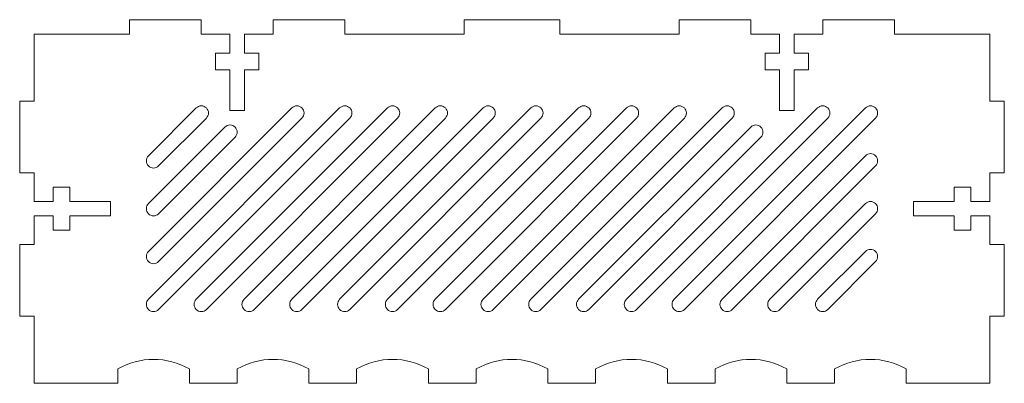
# Model space of a CAD drawing. Header units: millimetres. Extents: x -103 to 103, y -36 to 40.
import ezdxf

# ---------------------------------------------------------------- set-up
doc = ezdxf.new("R2010")
doc.units = ezdxf.units.MM

msp = doc.modelspace()

# ---------------------------------------------------------------- linework, layer by layer
at = {"color": 7, "linetype": 'Continuous', "lineweight": 15}
for p, q in [((-80, 39.5), (-65, 39.5)), ((-80, 36.5), (-80, 39.5)), ((-65, 39.5), (-65, 36.5)), ((-50, 39.5), (-35, 39.5)), ((-50, 36.5), (-50, 39.5)), ((-35, 39.5), (-35, 36.5)), ((-10, 39.5), (10, 39.5)), ((-10, 36.5), (-10, 39.5)), ((10, 39.5), (10, 36.5)), ((35, 39.5), (50, 39.5)), ((35, 36.5), (35, 39.5)), ((50, 39.5), (50, 36.5)), ((65, 39.5), (80, 39.5)), ((65, 36.5), (65, 39.5)), ((80, 39.5), (80, 36.5)), ((-80, 36.5), (-100, 36.5)), ((-100, 36.5), (-100, 22.5)), ((-59, 36.5), (-65, 36.5)), ((-59, 32.5), (-59, 36.5)), ((-50, 36.5), (-56, 36.5)), ((-56, 36.5), (-56, 32.5)), ((-10, 36.5), (-35, 36.5)), ((35, 36.5), (10, 36.5)), ((56, 36.5), (50, 36.5)), ((56, 32.5), (56, 36.5)), ((65, 36.5), (59, 36.5)), ((59, 36.5), (59, 32.5)), ((100, 36.5), (80, 36.5)), ((100, 22.5), (100, 36.5)), ((-62, 29), (-62, 32.5)), ((-62, 32.5), (-59, 32.5)), ((-56, 32.5), (-53, 32.5)), ((-53, 32.5), (-53, 29)), ((53, 29), (53, 32.5)), ((53, 32.5), (56, 32.5)), ((59, 32.5), (62, 32.5)), ((62, 32.5), (62, 29)), ((-59, 29), (-62, 29)), ((-59, 20.5), (-59, 29)), ((-53, 29), (-56, 29)), ((-56, 29), (-56, 20.5)), ((56, 29), (53, 29)), ((56, 20.5), (56, 29)), ((62, 29), (59, 29)), ((59, 29), (59, 20.5)), ((-103, 22.5), (-100, 22.5)), ((-103, 7.5), (-103, 22.5)), ((-36.06, 21.06), (-76.06, -18.94)), ((-46.06, 21.06), (-76.06, -8.94)), ((-66.06, 21.06), (-76.06, 11.06)), ((-26.06, 21.06), (-66.06, -18.94)), ((-16.06, 21.06), (-56.06, -18.94)), ((-6.06, 21.06), (-46.06, -18.94)), ((3.94, 21.06), (-36.06, -18.94)), ((13.94, 21.06), (-26.06, -18.94)), ((23.94, 21.06), (-16.06, -18.94)), ((33.94, 21.06), (-6.06, -18.94)), ((43.94, 21.06), (3.94, -18.94)), ((63.94, 21.06), (23.94, -18.94)), ((73.94, 21.06), (33.94, -18.94)), ((100, 22.5), (103, 22.5)), ((103, 22.5), (103, 7.5)), ((-73.94, -21.06), (-33.94, 18.94)), ((-73.94, -11.06), (-43.94, 18.94)), ((-73.94, 8.94), (-63.94, 18.94)), ((-63.94, -21.06), (-23.94, 18.94)), ((-56, 20.5), (-59, 20.5)), ((-53.94, -21.06), (-13.94, 18.94)), ((-43.94, -21.06), (-3.94, 18.94)), ((-33.94, -21.06), (6.06, 18.94)), ((-23.94, -21.06), (16.06, 18.94)), ((-13.94, -21.06), (26.06, 18.94)), ((-3.94, -21.06), (36.06, 18.94)), ((6.06, -21.06), (46.06, 18.94)), ((26.06, -21.06), (66.06, 18.94)), ((36.06, -21.06), (76.06, 18.94)), ((59, 20.5), (56, 20.5)), ((-60.06, 17.06), (-76.06, 1.06)), ((49.94, 17.06), (13.94, -18.94)), ((-73.94, -1.06), (-57.94, 14.94)), ((16.06, -21.06), (52.06, 14.94)), ((73.94, 11.06), (43.94, -18.94)), ((46.06, -21.06), (76.06, 8.94)), ((-100, 7.5), (-103, 7.5)), ((-100, 7.5), (-100, 1.5)), ((100, 1.5), (100, 7.5)), ((103, 7.5), (100, 7.5)), ((-96, 4.5), (-96, 1.5)), ((-92.5, 4.5), (-96, 4.5)), ((-92.5, 1.5), (-92.5, 4.5)), ((92.5, 4.5), (92.5, 1.5)), ((96, 4.5), (92.5, 4.5)), ((96, 1.5), (96, 4.5)), ((-96, 1.5), (-100, 1.5)), ((-84, 1.5), (-92.5, 1.5)), ((-84, -1.5), (-84, 1.5)), ((73.94, 1.06), (53.94, -18.94)), ((84, 1.5), (84, -1.5)), ((92.5, 1.5), (84, 1.5)), ((100, 1.5), (96, 1.5)), ((-100, -1.5), (-96, -1.5)), ((-100, -1.5), (-100, -7.5)), ((-96, -1.5), (-96, -4.5)), ((-92.5, -1.5), (-84, -1.5)), ((-92.5, -4.5), (-92.5, -1.5)), ((56.06, -21.06), (76.06, -1.06)), ((84, -1.5), (92.5, -1.5)), ((92.5, -1.5), (92.5, -4.5)), ((96, -1.5), (100, -1.5)), ((96, -4.5), (96, -1.5)), ((100, -7.5), (100, -1.5)), ((-96, -4.5), (-92.5, -4.5)), ((92.5, -4.5), (96, -4.5)), ((-103, -7.5), (-100, -7.5)), ((-103, -22.5), (-103, -7.5)), ((100, -7.5), (103, -7.5)), ((103, -7.5), (103, -22.5)), ((73.94, -8.94), (63.94, -18.94)), ((66.06, -21.06), (76.06, -11.06)), ((-100, -22.5), (-103, -22.5)), ((-100, -22.5), (-100, -36.5)), ((100, -36.5), (100, -22.5)), ((103, -22.5), (100, -22.5)), ((-82.5, -33.5), (-82.5, -36.5)), ((-67.5, -36.5), (-67.5, -33.5)), ((-57.5, -33.5), (-57.5, -36.5)), ((-42.5, -36.5), (-42.5, -33.5)), ((-32.5, -33.5), (-32.5, -36.5)), ((-17.5, -36.5), (-17.5, -33.5)), ((-7.5, -33.5), (-7.5, -36.5)), ((7.5, -36.5), (7.5, -33.5)), ((17.5, -33.5), (17.5, -36.5)), ((32.5, -36.5), (32.5, -33.5)), ((42.5, -33.5), (42.5, -36.5)), ((57.5, -36.5), (57.5, -33.5)), ((67.5, -33.5), (67.5, -36.5)), ((82.5, -36.5), (82.5, -33.5)), ((-100, -36.5), (-82.5, -36.5)), ((-67.5, -36.5), (-57.5, -36.5)), ((-42.5, -36.5), (-32.5, -36.5)), ((-17.5, -36.5), (-7.5, -36.5)), ((7.5, -36.5), (17.5, -36.5)), ((32.5, -36.5), (42.5, -36.5)), ((57.5, -36.5), (67.5, -36.5)), ((82.5, -36.5), (100, -36.5))]:
    msp.add_line(p, q, dxfattribs=at)
for centre, radius, start, end in [((-65, 20), 1.5, 315, 135), ((-45, 20), 1.5, 315, 135), ((-35, 20), 1.5, 315, 135), ((-25, 20), 1.5, 315, 135), ((-15, 20), 1.5, 315, 135), ((-5, 20), 1.5, 315, 135), ((5, 20), 1.5, 315, 135), ((15, 20), 1.5, 315, 135), ((25, 20), 1.5, 315, 135), ((35, 20), 1.5, 315, 135), ((45, 20), 1.5, 315, 135), ((65, 20), 1.5, 315, 135), ((75, 20), 1.5, 315, 135), ((-59, 16), 1.5, 315, 135), ((51, 16), 1.5, 315, 135), ((-75, 10), 1.5, 135, 315), ((75, 10), 1.5, 315, 135), ((-75, 0), 1.5, 135, 315), ((75, 0), 1.5, 315, 135), ((-75, -10), 1.5, 135, 315), ((75, -10), 1.5, 315, 135), ((-75, -20), 1.5, 135, 315), ((-65, -20), 1.5, 135, 315), ((-55, -20), 1.5, 135, 315), ((-45, -20), 1.5, 135, 315), ((-35, -20), 1.5, 135, 315), ((-25, -20), 1.5, 135, 315), ((-15, -20), 1.5, 135, 315), ((-5, -20), 1.5, 135, 315), ((5, -20), 1.5, 135, 315), ((15, -20), 1.5, 135, 315), ((25, -20), 1.5, 135, 315), ((35, -20), 1.5, 135, 315), ((45, -20), 1.5, 135, 315), ((55, -20), 1.5, 135, 315), ((65, -20), 1.5, 135, 315), ((-75, -46.56), 15.06, 60.1372, 119.8628), ((-50, -46.56), 15.06, 60.1372, 119.8628), ((-25, -46.56), 15.06, 60.1372, 119.8628), ((0, -46.56), 15.06, 60.1372, 119.8628), ((25, -46.56), 15.06, 60.1372, 119.8628), ((50, -46.56), 15.06, 60.1372, 119.8628), ((75, -46.56), 15.06, 60.1372, 119.8628)]:
    msp.add_arc(centre, radius, start, end, dxfattribs=at)

doc.saveas('drawing.dxf')
